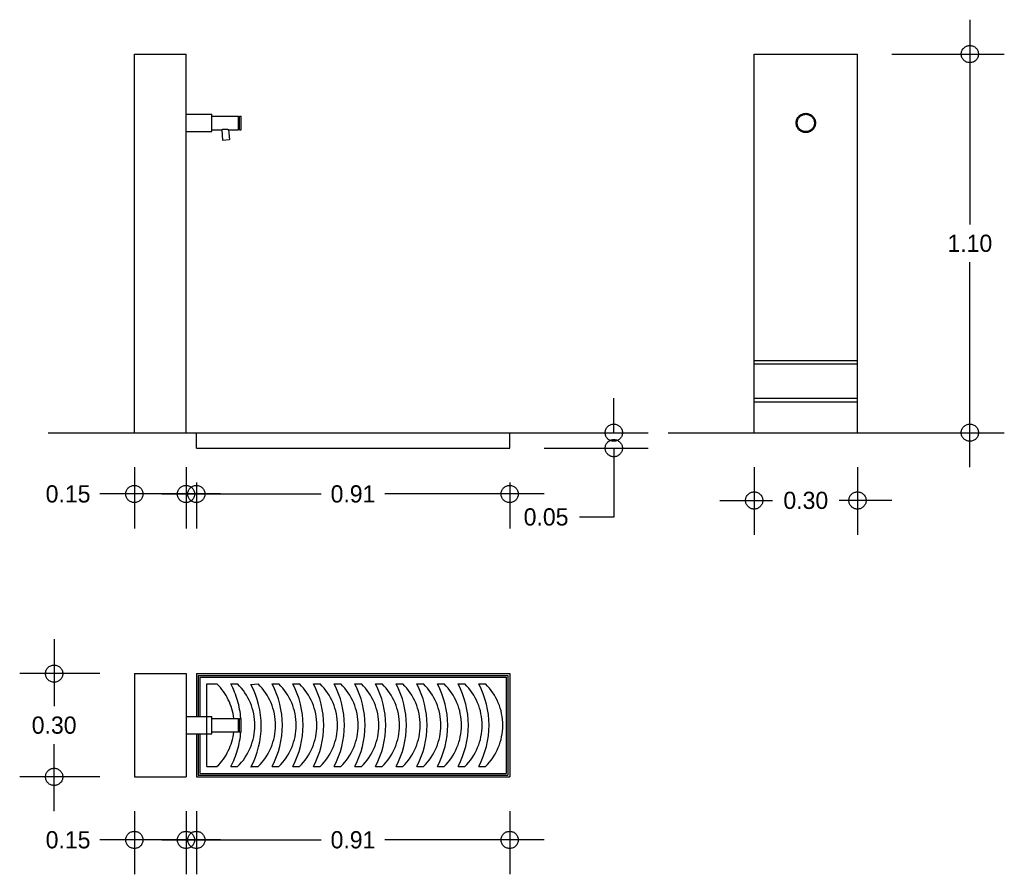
# Model space of a CAD drawing. Header units: metres. Extents: x 0.92 to 3.78, y -0.28 to 2.2.
import ezdxf

# ---------------------------------------------------------------- set-up
doc = ezdxf.new("R2010")
doc.units = ezdxf.units.M
doc.header["$LTSCALE"] = 0.5
doc.header["$MEASUREMENT"] = 0
doc.linetypes.add('ACAD_ISO02W100', pattern=[15, 12, -3])
doc.linetypes.add('ACAD_ISO04W100', pattern=[30, 24, -3, 0, -3])
doc.layers.add('EJES', color=7, linetype='ACAD_ISO04W100')
doc.layers.add('proyeccion', color=7, linetype='ACAD_ISO02W100')
doc.dimstyles.get("Standard").update_dxf_attribs({"dimtxt": 0.18, "dimasz": 0.18, "dimexe": 0.18, "dimexo": 0.0625, "dimgap": 0.09, "dimtad": 0, "dimtih": 1, "dimtoh": 1, "dimdec": 4, "dimzin": 0, "dimdsep": 46, "dimtxsty": 'Standard', "dimcen": 0.09, "dimadec": 0, "dimazin": 0, "dimtfac": 1, "dimtdec": 4, "dimtofl": 0, "dimtmove": 0, "dimatfit": 3, "dimfxl": 0, "dimtolj": 1, "dimtzin": 0, "dimarcsym": 0})

# ---------------------------------------------------------------- blocks, each defined once
blk = doc.blocks.new('_Small')
at = {"layer": 'EJES', "color": 0, "lineweight": -2}
blk.add_circle((0, 0), 0.25, dxfattribs=at)
blk = doc.blocks.new('*D8')
at = {"color": 0, "lineweight": -2, "ltscale": 0.5}
for p, q in [((1.43, -0.1), (1.43, -0.2831)), ((2.34, -0.1), (2.34, -0.2831)), ((1.33, -0.1831), (1.7925, -0.1831)), ((2.44, -0.1831), (1.9775, -0.1831))]:
    blk.add_line(p, q, dxfattribs=at)
at = {"layer": 'Defpoints', "color": 0, "ltscale": 0.5}
for p in [(1.43, 0), (2.34, 0), (2.34, -0.1831)]:
    blk.add_point(p, dxfattribs=at)
at = {"color": 0, "lineweight": -2, "ltscale": 0.5, "xscale": 0.1, "yscale": 0.1, "zscale": 0.1, "rotation": 180}
blk.add_blockref('_Small', (1.43, -0.1831), dxfattribs=at)
at = {"color": 0, "lineweight": -2, "ltscale": 0.5, "xscale": 0.1, "yscale": 0.1, "zscale": 0.1}
blk.add_blockref('_Small', (2.34, -0.1831), dxfattribs=at)
at = {"color": 0, "ltscale": 0.5, "insert": (1.885, -0.1831), "char_height": 0.05, "attachment_point": 5}
blk.add_mtext('\\A1;0.91', dxfattribs=at)
blk = doc.blocks.new('*D7')
at = {"color": 0, "lineweight": -2, "ltscale": 0.5}
for p, q in [((1.25, -0.1), (1.25, -0.2831)), ((1.4, -0.1), (1.4, -0.2831)), ((1.25, -0.1831), (1.15, -0.1831)), ((1.5, -0.1831), (1.25, -0.1831))]:
    blk.add_line(p, q, dxfattribs=at)
at = {"layer": 'Defpoints', "color": 0, "ltscale": 0.5}
for p in [(1.25, 0), (1.4, 0), (1.25, -0.1831)]:
    blk.add_point(p, dxfattribs=at)
at = {"color": 0, "lineweight": -2, "ltscale": 0.5, "xscale": 0.1, "yscale": 0.1, "zscale": 0.1, "rotation": 180}
blk.add_blockref('_Small', (1.25, -0.1831), dxfattribs=at)
at = {"color": 0, "lineweight": -2, "ltscale": 0.5, "xscale": 0.1, "yscale": 0.1, "zscale": 0.1}
blk.add_blockref('_Small', (1.4, -0.1831), dxfattribs=at)
at = {"color": 0, "ltscale": 0.5, "insert": (1.0575, -0.1831), "char_height": 0.05, "attachment_point": 5}
blk.add_mtext('\\A1;0.15', dxfattribs=at)
blk = doc.blocks.new('*D6')
at = {"color": 0, "lineweight": -2, "ltscale": 0.5}
for p, q in [((1.017, 0.4), (1.017, 0.205)), ((1.15, 0.3), (0.917, 0.3)), ((1.017, -0.1), (1.017, 0.095)), ((1.15, 0), (0.917, 0))]:
    blk.add_line(p, q, dxfattribs=at)
at = {"layer": 'Defpoints', "color": 0, "ltscale": 0.5}
for p in [(1.25, 0.3), (1.017, 0), (1.25, 0)]:
    blk.add_point(p, dxfattribs=at)
at = {"color": 0, "lineweight": -2, "ltscale": 0.5, "xscale": 0.1, "yscale": 0.1, "zscale": 0.1}
for p, rotation in [((1.017, 0.3), 90), ((1.017, 0), 270)]:
    blk.add_blockref('_Small', p, dxfattribs=dict(at, rotation=rotation))
at = {"color": 0, "ltscale": 0.5, "insert": (1.017, 0.15), "char_height": 0.05, "attachment_point": 5}
blk.add_mtext('\\A1;0.30', dxfattribs=at)
blk = doc.blocks.new('*D5')
at = {"color": 0, "lineweight": -2, "ltscale": 0.5}
for p, q in [((3.05, 0.9), (3.05, 0.7031)), ((3.35, 0.9), (3.35, 0.7031)), ((2.95, 0.8031), (3.1033, 0.8031)), ((3.45, 0.8031), (3.2967, 0.8031))]:
    blk.add_line(p, q, dxfattribs=at)
at = {"layer": 'Defpoints', "color": 0, "ltscale": 0.5}
for p in [(3.05, 1), (3.35, 1), (3.35, 0.8031)]:
    blk.add_point(p, dxfattribs=at)
at = {"color": 0, "lineweight": -2, "ltscale": 0.5, "xscale": 0.1, "yscale": 0.1, "zscale": 0.1, "rotation": 180}
blk.add_blockref('_Small', (3.05, 0.8031), dxfattribs=at)
at = {"color": 0, "lineweight": -2, "ltscale": 0.5, "xscale": 0.1, "yscale": 0.1, "zscale": 0.1}
blk.add_blockref('_Small', (3.35, 0.8031), dxfattribs=at)
at = {"color": 0, "ltscale": 0.5, "insert": (3.2, 0.8031), "char_height": 0.05, "attachment_point": 5}
blk.add_mtext('\\A1;0.30', dxfattribs=at)
blk = doc.blocks.new('*D4')
at = {"color": 0, "lineweight": -2, "ltscale": 0.5}
for p, q in [((3.6765, 2.2), (3.6765, 1.605)), ((3.45, 2.1), (3.7765, 2.1)), ((3.6765, 0.9), (3.6765, 1.495)), ((3.45, 1), (3.7765, 1))]:
    blk.add_line(p, q, dxfattribs=at)
at = {"layer": 'Defpoints', "color": 0, "ltscale": 0.5}
for p in [(3.35, 2.1), (3.35, 1), (3.6765, 1)]:
    blk.add_point(p, dxfattribs=at)
at = {"color": 0, "lineweight": -2, "ltscale": 0.5, "xscale": 0.1, "yscale": 0.1, "zscale": 0.1}
for p, rotation in [((3.6765, 2.1), 90), ((3.6765, 1), 270)]:
    blk.add_blockref('_Small', p, dxfattribs=dict(at, rotation=rotation))
at = {"color": 0, "ltscale": 0.5, "insert": (3.6765, 1.55), "char_height": 0.05, "attachment_point": 5}
blk.add_mtext('\\A1;1.10', dxfattribs=at)
blk = doc.blocks.new('*D3')
at = {"color": 0, "lineweight": -2, "ltscale": 0.5}
for p, q in [((2.6424, 1), (2.6424, 1.1)), ((2.44, 1), (2.7424, 1)), ((2.44, 0.955), (2.7424, 0.955)), ((2.6424, 0.955), (2.6424, 0.755)), ((2.6424, 0.755), (2.5424, 0.755))]:
    blk.add_line(p, q, dxfattribs=at)
at = {"layer": 'Defpoints', "color": 0, "ltscale": 0.5}
for p in [(2.34, 1), (2.34, 0.955), (2.6424, 0.955)]:
    blk.add_point(p, dxfattribs=at)
at = {"color": 0, "lineweight": -2, "ltscale": 0.5, "xscale": 0.1, "yscale": 0.1, "zscale": 0.1}
for p, rotation in [((2.6424, 1), 270), ((2.6424, 0.955), 90)]:
    blk.add_blockref('_Small', p, dxfattribs=dict(at, rotation=rotation))
at = {"color": 0, "ltscale": 0.5, "insert": (2.4457, 0.755), "char_height": 0.05, "attachment_point": 5}
blk.add_mtext('\\A1;0.05', dxfattribs=at)
blk = doc.blocks.new('*D2')
at = {"color": 0, "lineweight": -2, "ltscale": 0.5}
for p, q in [((1.43, 0.855), (1.43, 0.7219)), ((2.34, 0.855), (2.34, 0.7219)), ((1.33, 0.8219), (1.7925, 0.8219)), ((2.44, 0.8219), (1.9775, 0.8219))]:
    blk.add_line(p, q, dxfattribs=at)
at = {"layer": 'Defpoints', "color": 0, "ltscale": 0.5}
for p in [(1.43, 0.955), (2.34, 0.955), (2.34, 0.8219)]:
    blk.add_point(p, dxfattribs=at)
at = {"color": 0, "lineweight": -2, "ltscale": 0.5, "xscale": 0.1, "yscale": 0.1, "zscale": 0.1, "rotation": 180}
blk.add_blockref('_Small', (1.43, 0.8219), dxfattribs=at)
at = {"color": 0, "lineweight": -2, "ltscale": 0.5, "xscale": 0.1, "yscale": 0.1, "zscale": 0.1}
blk.add_blockref('_Small', (2.34, 0.8219), dxfattribs=at)
at = {"color": 0, "ltscale": 0.5, "insert": (1.885, 0.8219), "char_height": 0.05, "attachment_point": 5}
blk.add_mtext('\\A1;0.91', dxfattribs=at)
blk = doc.blocks.new('*D1')
at = {"color": 0, "lineweight": -2, "ltscale": 0.5}
for p, q in [((1.25, 0.9), (1.25, 0.7219)), ((1.4, 0.9), (1.4, 0.7219)), ((1.25, 0.8219), (1.15, 0.8219)), ((1.5, 0.8219), (1.25, 0.8219))]:
    blk.add_line(p, q, dxfattribs=at)
at = {"layer": 'Defpoints', "color": 0, "ltscale": 0.5}
for p in [(1.25, 1), (1.4, 1), (1.25, 0.8219)]:
    blk.add_point(p, dxfattribs=at)
at = {"color": 0, "lineweight": -2, "ltscale": 0.5, "xscale": 0.1, "yscale": 0.1, "zscale": 0.1, "rotation": 180}
blk.add_blockref('_Small', (1.25, 0.8219), dxfattribs=at)
at = {"color": 0, "lineweight": -2, "ltscale": 0.5, "xscale": 0.1, "yscale": 0.1, "zscale": 0.1}
blk.add_blockref('_Small', (1.4, 0.8219), dxfattribs=at)
at = {"color": 0, "ltscale": 0.5, "insert": (1.0575, 0.8219), "char_height": 0.05, "attachment_point": 5}
blk.add_mtext('\\A1;0.15', dxfattribs=at)

msp = doc.modelspace()

# ---------------------------------------------------------------- linework, layer by layer
at = {"layer": 'proyeccion'}
for p, q in [((1.25, 2.1), (1.4, 2.1)), ((1.25, 1), (1.25, 2.1)), ((1.4, 1), (1.4, 2.1)), ((3.05, 2.1), (3.35, 2.1)), ((3.05, 1), (3.05, 2.1)), ((3.35, 1), (3.35, 2.1)), ((1.4, 1.925), (1.475, 1.925)), ((1.475, 1.875), (1.475, 1.925)), ((1.475, 1.92), (1.5525, 1.92)), ((1.5525, 1.88), (1.5525, 1.92)), ((1.5525, 1.9175), (1.555, 1.9175)), ((1.555, 1.92), (1.56, 1.92)), ((1.555, 1.88), (1.555, 1.92)), ((1.56, 1.88), (1.56, 1.92)), ((1.4, 1.875), (1.475, 1.875)), ((1.475, 1.88), (1.5037, 1.88)), ((1.5037, 1.88), (1.5061, 1.85)), ((1.5237, 1.88), (1.5525, 1.88)), ((1.5237, 1.88), (1.526, 1.8516)), ((1.5525, 1.8825), (1.555, 1.8825)), ((1.555, 1.88), (1.56, 1.88)), ((1.5061, 1.85), (1.526, 1.8516)), ((3.05, 1.21), (3.35, 1.21)), ((3.05, 1.2), (3.35, 1.2)), ((3.05, 1.1), (3.35, 1.1)), ((3.05, 1.09), (3.35, 1.09)), ((1, 1), (2.5, 1)), ((1.43, 0.955), (1.43, 1)), ((2.34, 0.955), (2.34, 1)), ((2.8, 1), (3.6, 1)), ((1.43, 0.955), (2.34, 0.955)), ((1.25, 0.3), (1.25, 0)), ((1.25, 0.3), (1.4, 0.3)), ((1.4, 0.3), (1.4, 0)), ((1.43, 0.3), (2.34, 0.3)), ((1.43, 0.3), (1.43, 0.175)), ((1.435, 0.295), (1.435, 0.175)), ((1.435, 0.295), (2.335, 0.295)), ((1.44, 0.29), (1.44, 0.175)), ((1.44, 0.29), (2.33, 0.29)), ((2.33, 0.29), (2.33, 0.01)), ((2.335, 0.295), (2.335, 0.005)), ((2.34, 0.3), (2.34, 0)), ((1.46, 0.03), (1.46, 0.27)), ((1.46, 0.27), (1.49, 0.27)), ((1.53, 0.27), (1.55, 0.27)), ((1.5885, 0.2685), (1.61, 0.27)), ((1.65, 0.27), (1.67, 0.27)), ((1.71, 0.27), (1.73, 0.27)), ((1.77, 0.27), (1.79, 0.27)), ((1.83, 0.27), (1.85, 0.27)), ((1.89, 0.27), (1.91, 0.27)), ((1.95, 0.27), (1.97, 0.27)), ((2.01, 0.27), (2.03, 0.27)), ((2.07, 0.27), (2.09, 0.27)), ((2.13, 0.27), (2.15, 0.27)), ((2.19, 0.27), (2.21, 0.27)), ((2.25, 0.27), (2.27, 0.27)), ((1.4, 0.175), (1.475, 0.175)), ((1.475, 0.125), (1.475, 0.175)), ((1.475, 0.17), (1.5525, 0.17)), ((1.5525, 0.13), (1.5525, 0.17)), ((1.5525, 0.1675), (1.555, 0.1675)), ((1.555, 0.13), (1.555, 0.17)), ((1.555, 0.17), (1.56, 0.17)), ((1.56, 0.13), (1.56, 0.17)), ((1.4, 0.125), (1.475, 0.125)), ((1.43, 0.125), (1.43, 0)), ((1.435, 0.125), (1.435, 0.005)), ((1.44, 0.125), (1.44, 0.01)), ((1.5525, 0.13), (1.475, 0.13)), ((1.5525, 0.1325), (1.555, 0.1325)), ((1.555, 0.13), (1.56, 0.13)), ((1.46, 0.03), (1.49, 0.03)), ((1.53, 0.03), (1.55, 0.03)), ((1.5893, 0.03), (1.61, 0.03)), ((1.65, 0.03), (1.67, 0.03)), ((1.71, 0.03), (1.73, 0.03)), ((1.77, 0.03), (1.79, 0.03)), ((1.83, 0.03), (1.85, 0.03)), ((1.89, 0.03), (1.91, 0.03)), ((1.95, 0.03), (1.97, 0.03)), ((2.01, 0.03), (2.03, 0.03)), ((2.07, 0.03), (2.09, 0.03)), ((2.13, 0.03), (2.15, 0.03)), ((2.19, 0.03), (2.21, 0.03)), ((2.25, 0.03), (2.27, 0.03)), ((1.25, 0), (1.4, 0)), ((1.43, 0), (2.34, 0)), ((1.435, 0.005), (2.335, 0.005)), ((1.44, 0.01), (2.33, 0.01))]:
    msp.add_line(p, q, dxfattribs=at)
for radius in [0.028, 0.025]:
    msp.add_circle((3.2, 1.9), radius, dxfattribs=at)
for centre, radius, start, end in [((1.5137, 1.8424), 0.0389, 75.1147, 104.8853), ((1.371, 0.15), 0.169, 6.7965, 45.2397), ((1.305, 0.15), 0.255, 4.4984, 28.0725), ((1.431, 0.15), 0.169, 314.7603, 45.2397), ((1.3635, 0.1485), 0.255, 331.9275, 28.0725), ((1.491, 0.15), 0.169, 314.7603, 45.2397), ((1.425, 0.15), 0.255, 331.9275, 28.0725), ((1.551, 0.15), 0.169, 314.7603, 45.2397), ((1.485, 0.15), 0.255, 331.9275, 28.0725), ((1.611, 0.15), 0.169, 314.7603, 45.2397), ((1.545, 0.15), 0.255, 331.9275, 28.0725), ((1.671, 0.15), 0.169, 314.7603, 45.2397), ((1.605, 0.15), 0.255, 331.9275, 28.0725), ((1.731, 0.15), 0.169, 314.7603, 45.2397), ((1.665, 0.15), 0.255, 331.9275, 28.0725), ((1.791, 0.15), 0.169, 314.7603, 45.2397), ((1.725, 0.15), 0.255, 331.9275, 28.0725), ((1.851, 0.15), 0.169, 314.7603, 45.2397), ((1.785, 0.15), 0.255, 331.9275, 28.0725), ((1.911, 0.15), 0.169, 314.7603, 45.2397), ((1.845, 0.15), 0.255, 331.9275, 28.0725), ((1.971, 0.15), 0.169, 314.7603, 45.2397), ((1.905, 0.15), 0.255, 331.9275, 28.0725), ((2.031, 0.15), 0.169, 314.7603, 45.2397), ((1.965, 0.15), 0.255, 331.9275, 28.0725), ((2.091, 0.15), 0.169, 314.7603, 45.2397), ((2.025, 0.15), 0.255, 331.9275, 28.0725), ((2.151, 0.15), 0.169, 314.7603, 45.2397), ((1.371, 0.15), 0.169, 314.7603, 353.2035), ((1.305, 0.15), 0.255, 331.9275, 355.5016)]:
    msp.add_arc(centre, radius, start, end, dxfattribs=at)

# ---------------------------------------------------------------- dimensions: what is measured, and where the dimension line sits
at = {"ltscale": 0.5}
for base, p1, p2, picture, middle in [((3.6765, 1), (3.35, 2.1), (3.35, 1), '*D4', (3.6765, 1.55)), ((2.6423501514, 0.955), (2.34, 1), (2.34, 0.955), '*D3', (2.4456834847, 0.755)), ((1.017, 0), (1.25, 0.3), (1.25, 0), '*D6', (1.017, 0.15))]:
    dim = msp.add_linear_dim(base=base, p1=p1, p2=p2, angle=90, dimstyle='Standard', override={"dimtxt": 0.05, "dimasz": 0.1, "dimexe": 0.1, "dimexo": 0.1, "dimgap": 0.03, "dimdec": 2, "dimblk": 'Small', "dimdle": 0.1, "dimtdec": 2}, dxfattribs=at)
    dim.commit()
    dim.dimension.update_dxf_attribs({"geometry": picture, "text_midpoint": middle})
for base, p1, p2, picture, middle in [((1.25, 0.8219), (1.4, 1), (1.25, 1), '*D1', (1.0575, 0.8219)), ((3.35, 0.8031), (3.05, 1), (3.35, 1), '*D5', (3.2, 0.8031)), ((2.34, 0.8219), (1.43, 0.955), (2.34, 0.955), '*D2', (1.885, 0.8219)), ((1.25, -0.1831), (1.4, 0), (1.25, 0), '*D7', (1.0575, -0.1831)), ((2.34, -0.1831), (1.43, 0), (2.34, 0), '*D8', (1.885, -0.1831))]:
    dim = msp.add_linear_dim(base=base, p1=p1, p2=p2, dimstyle='Standard', override={"dimtxt": 0.05, "dimasz": 0.1, "dimexe": 0.1, "dimexo": 0.1, "dimgap": 0.03, "dimdec": 2, "dimblk": 'Small', "dimdle": 0.1, "dimtdec": 2}, dxfattribs=at)
    dim.commit()
    dim.dimension.update_dxf_attribs({"geometry": picture, "text_midpoint": middle})

doc.saveas('drawing.dxf')
